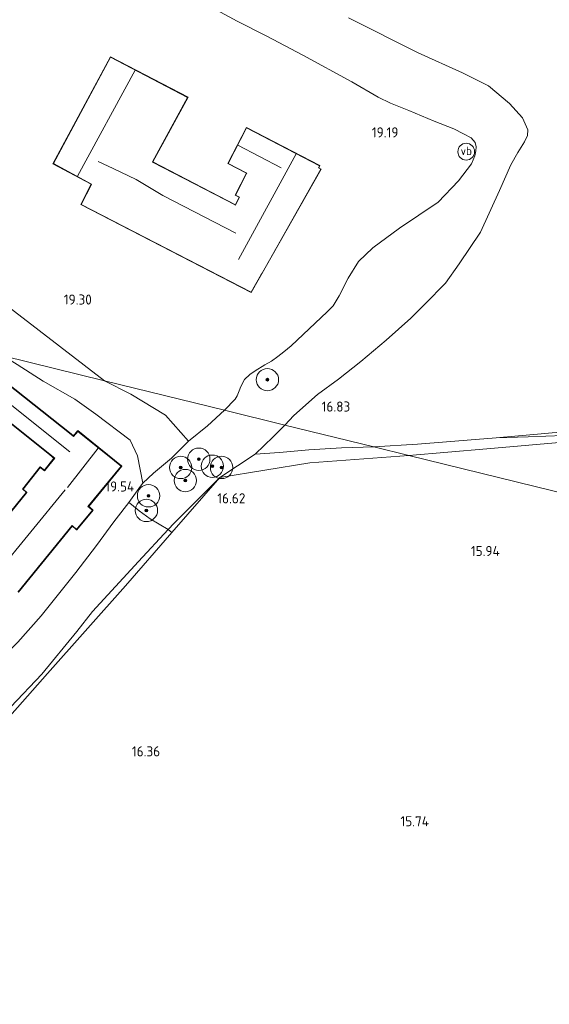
# Model space of a CAD drawing. Extents: x 196936 to 200438, y 361224 to 364196.
# Tile 18 of 256: x 197965 to 198060, y 361843 to 362019. Entities that reach past the tile are written whole.
import ezdxf
from ezdxf.enums import TextEntityAlignment as Align

# ---------------------------------------------------------------- set-up
doc = ezdxf.new("R2010")
doc.units = 0
for name, color, linetype, lineweight in [('B-ME-GR-BOOM-S', 90, 'Continuous', 25), ('B-ME-GR-GRAS-GV', 60, 'Continuous', 13), ('B-ME-GW-TALUD_KRUIN-G', 90, 'Continuous', 18), ('B-ME-GW-TALUD_TEEN-G', 90, 'Continuous', 18), ('B-ME-IE-TERREINAFSCHEIDING_KUNSTMATIG_HEKWERK-G', 20, 'IE-TERREINAFSCHEIDING-KUNSTMATIG', 18), ('B-ME-KG-KADASTRAAL_DAKRAND-G', 170, 'Continuous', 18), ('B-ME-KG-KADASTRAAL_NOK-G', 10, 'Continuous', 18), ('B-ME-OG-BEBOUWING_BOERDERIJ-GV', 7, 'Continuous', 35), ('B-ME-OG-BEBOUWING_WONINGBOUW-GV', 7, 'Continuous', 18), ('B-ME-OG-HOOGTEPUNT-S', 7, 'Continuous', 25), ('B-ME-OG-TERREIN_ERF-GV', 7, 'Continuous', 18), ('B-ME-OG-TERREIN_GROEN-GV', 7, 'Continuous', 18), ('B-ME-VW-VERKEERSTEKEN_BORD-S', 7, 'Continuous', 25)]:
    doc.layers.add(name, color=color, linetype=linetype, lineweight=lineweight)
doc.styles.add('NLCS-ISO', font='NLCS-ISO.ttf')
doc.styles.add('NLCS-ISO-ANNOTATIVE-T18', font='NLCS-ISO.ttf', dxfattribs={"height": 1.8})
doc.linetypes.add('IE-TERREINAFSCHEIDING-KUNSTMATIG', pattern='A,4,[82,NLCS.SHX,S=0.75,R=90,X=0,Y=0],4,-2', length=10)

# ---------------------------------------------------------------- blocks, each defined once
blk = doc.blocks.new('SAL-HOOGTELABEL-SO')
at = {"color": 0, "linetype": 'ByBlock', "lineweight": -2, "style": 'NLCS-ISO-ANNOTATIVE-T18'}
blk.add_attdef('HOOGTE', text='', height=1.8, dxfattribs=at).set_placement((2.79, 0), align=Align.RIGHT)
blk = doc.blocks.new('SGR-BOOM_01-SO')
at = {"linetype": 'ByBlock', "lineweight": 18}
h = blk.add_hatch(color=0, dxfattribs=at)
h.dxf.hatch_style = 1
edge = h.paths.add_edge_path()
edge.add_arc((0, 0), 0.25, 0, 360)
at = {"color": 0, "linetype": 'ByBlock', "lineweight": 18}
for radius in [2, 0.25]:
    blk.add_circle((0, 0), radius, dxfattribs=at)
blk = doc.blocks.new('SIE-WEG_PAAL_VERKEERSBORD-SO')
at = {"color": 0, "linetype": 'ByBlock', "lineweight": 18}
blk.add_circle((0, 0), 1.5, dxfattribs=at)
at = {"color": 0, "linetype": 'ByBlock', "lineweight": 18, "style": 'NLCS-ISO'}
blk.add_text('vb', height=1.5, dxfattribs=at).set_placement((0, 0.13), align=Align.MIDDLE_CENTER)

msp = doc.modelspace()

# ---------------------------------------------------------------- linework, layer by layer
at = {"layer": 'B-ME-GR-GRAS-GV'}
for points in [[(198024.228, 362019.653, 16.319), (198036.706, 362013.37, 16.106), (198044.615, 362009.83, 15.927), (198049.258, 362007.488, 15.876), (198052.993, 362004.331, 15.917), (198055.359, 362001.746, 15.862), (198056.301, 361999.62, 15.918), (198056.205, 361998.576, 15.926), (198055.726, 361997.48, 15.917), (198054.522, 361995.559, 15.901), (198053.23, 361993.318, 16.076), (198051.236, 361988.782, 16.344), (198047.813, 361981.325, 16.641), (198044.027, 361975.617, 16.85), (198041.554, 361972.176, 16.942), (198037.929, 361968.485, 17.096), (198035.374, 361965.912, 17.135), (198030.966, 361961.965, 17.165), (198026.449, 361958.15, 17.117), (198022.424, 361955.012, 17.105), (198018.681, 361952.293, 17.12), (198014.431, 361948.489, 17.129), (198012.853, 361946.803, 17.02), (198002.041, 361949.456, 19.082), (198003.951, 361951.451, 19.022), (198004.337, 361952, 19.036), (198004.661, 361952.939, 19.051), (198004.944, 361953.699, 19.007), (198005.641, 361954.966, 18.978), (198006.587, 361955.839, 19.022), (198007.556, 361956.482, 19.051), (198009.26, 361957.56, 19.073), (198010.423, 361958.234, 19.087), (198011.583, 361959.059, 19.153), (198012.627, 361959.873, 19.204), (198013.966, 361960.995, 19.255), (198020.385, 361967.041, 19.022), (198021.458, 361968.148, 18.992), (198022.525, 361969.893, 18.89), (198024.139, 361973.076, 18.883), (198026.02, 361976.08, 18.809), (198028.575, 361978.514, 18.76), (198033.344, 361982.009, 18.629), (198040.242, 361986.661, 18.204), (198043.885, 361990.503, 18.035), (198046.192, 361993.549, 17.91), (198046.795, 361994.926, 17.897), (198046.974, 361995.858, 17.898), (198047.027, 361996.572, 17.901), (198046.859, 361997.335, 17.904), (198046.153, 361998.173, 17.909), (198044.791, 361998.912, 17.99), (198043.078, 361999.807, 18.084), (198039.543, 362001.174, 18.379), (198035.041, 362003.052, 18.675), (198031.752, 362004.349, 18.754), (198029.504, 362005.472, 18.827), (198024.797, 362008.215, 18.915), (198016.037, 362012.981, 18.891), (198009.601, 362016.344, 18.943), (198004.325, 362019.029, 18.972), (197998.452, 362022.22, 19.123)], [(198068.025, 361946.094, 16.356), (198050.612, 361944.519, 16.447), (198036.565, 361943.36, 16.528), (198028.746, 361942.901, 16.624), (198012.853, 361946.803, 17.02), (198014.431, 361948.489, 17.129), (198018.681, 361952.293, 17.12), (198022.424, 361955.012, 17.105), (198026.449, 361958.15, 17.117), (198030.966, 361961.965, 17.165), (198035.374, 361965.912, 17.135), (198037.929, 361968.485, 17.096), (198041.554, 361972.176, 16.942), (198044.027, 361975.617, 16.85), (198047.813, 361981.325, 16.641), (198051.236, 361988.782, 16.344), (198053.23, 361993.318, 16.076), (198054.522, 361995.559, 15.901), (198055.726, 361997.48, 15.917), (198056.205, 361998.576, 15.926), (198056.301, 361999.62, 15.918), (198055.359, 362001.746, 15.862), (198052.993, 362004.331, 15.917), (198049.258, 362007.488, 15.876), (198044.615, 362009.83, 15.927), (198036.706, 362013.37, 16.106), (198024.228, 362019.653, 16.319)], [(198063.966, 361943.835, 16.01), (198048.935, 361942.527, 16.052), (198035.031, 361941.359, 16.202), (198028.746, 361942.901, 16.624), (198036.565, 361943.36, 16.528), (198050.612, 361944.519, 16.447), (198056.326, 361944.68, 16.422), (198062.675, 361944.935, 16.391)], [(198062.675, 361944.935, 16.391), (198056.326, 361944.68, 16.422), (198050.612, 361944.519, 16.447), (198068.025, 361946.094, 16.356)], [(197902.435, 361838.352, 17.652), (197901.115, 361848.151, 17.91), (197918.101, 361858.465, 18.045), (197931.081, 361866.561, 17.739), (197948.782, 361878.089, 17.037), (197953.589, 361883.476, 17.045), (197959.123, 361889.678, 17.055), (197970.398, 361902.359, 17.127), (197984.323, 361918.069, 17.046), (197992.638, 361927.602, 17.042), (198001.208, 361937.427, 17.037), (198017.295, 361940.072, 16.566), (198035.031, 361941.359, 16.202), (198241.01, 361890.803, 16.141)], [(197965.083, 361907.948, 19.392), (197969.284, 361912.691, 19.348), (197975.435, 361920.417, 19.308), (197979.126, 361925.275, 19.4), (197982.256, 361929.475, 19.441), (197982.688, 361930.032, 19.431), (197984.944, 361932.941, 19.376), (197985.406, 361932.577, 19.182), (197986.807, 361931.472, 18.594), (197988.726, 361930.039, 17.836), (197991.96, 361928.099, 17.077), (197986.665, 361922.374, 16.981), (197978.45, 361913.426, 17.178), (197975.62, 361909.864, 17.145), (197969.394, 361902.254, 17.121), (197963.819, 361896.431, 17.238)]]:
    msp.add_polyline3d(points, dxfattribs=at)
for points in [[(198245.202, 361910.039, 16.195), (198241.01, 361890.803, 16.141), (198035.031, 361941.359, 16.202), (198048.935, 361942.527, 16.052), (198063.966, 361943.835, 16.01), (198084.257, 361945.678, 15.884), (198101.481, 361947.03, 15.815), (198117.806, 361948.317, 15.698), (198135.083, 361949.819, 15.608), (198146.959, 361950.901, 15.512), (198158.929, 361952.041, 15.46), (198167.138, 361952.649, 15.361), (198180.447, 361953.651, 15.377), (198195.965, 361954.987, 15.512), (198211.896, 361956.504, 15.857), (198229.798, 361957.884, 15.971), (198252.802, 361960.007, 16.103), (198255.333, 361960.077, 16.069), (198252.829, 361945.03, 16.189), (198248.614, 361927.697, 16.206)], [(197993.037, 361929.263, 17.097), (197991.96, 361928.099, 17.077), (197988.726, 361930.039, 17.836), (197986.807, 361931.472, 18.594), (197985.406, 361932.577, 19.182), (197984.944, 361932.941, 19.376), (197987.033, 361935.861, 19.32), (197987.441, 361936.388, 19.131), (197989.369, 361938.18, 19.038), (197992.574, 361940.88, 18.898), (197995.615, 361943.947, 18.866), (197999.025, 361946.641, 19.043), (198002.041, 361949.456, 19.082), (198012.853, 361946.803, 17.02), (198012.755, 361946.745, 17.021), (198010.726, 361944.688, 17.093), (198007.553, 361941.567, 17.062), (198001.208, 361937.427, 17.037)], [(198011.885, 361941.871, 16.984), (198007.553, 361941.567, 17.062), (198010.726, 361944.688, 17.093), (198012.755, 361946.745, 17.021), (198012.853, 361946.803, 17.02), (198028.746, 361942.901, 16.624), (198022.975, 361942.742, 16.769), (198017.109, 361942.358, 16.919)], [(198017.295, 361940.072, 16.566), (198001.208, 361937.427, 17.037), (198007.553, 361941.567, 17.062), (198011.885, 361941.871, 16.984), (198017.109, 361942.358, 16.919), (198022.975, 361942.742, 16.769), (198028.746, 361942.901, 16.624), (198035.031, 361941.359, 16.202)], [(198001.208, 361937.427, 17.037), (197992.638, 361927.602, 17.042), (197991.96, 361928.099, 17.077), (197993.037, 361929.263, 17.097)], [(197959.123, 361889.678, 17.055), (197953.589, 361883.476, 17.045), (197953.027, 361884.15, 17.337), (197958.537, 361889.884, 17.138), (197963.819, 361896.431, 17.238), (197969.394, 361902.254, 17.121), (197975.62, 361909.864, 17.145), (197978.45, 361913.426, 17.178), (197986.665, 361922.374, 16.981), (197991.96, 361928.099, 17.077), (197992.638, 361927.602, 17.042), (197984.323, 361918.069, 17.046), (197970.398, 361902.359, 17.127)]]:
    msp.add_polyline3d(points, close=True, dxfattribs=at)
at = {"layer": 'B-ME-GW-TALUD_KRUIN-G'}
for points in [[(197998.452, 362022.22, 19.123), (198004.325, 362019.029, 18.972), (198009.601, 362016.344, 18.943), (198016.037, 362012.981, 18.891), (198024.797, 362008.215, 18.915), (198029.504, 362005.472, 18.827), (198031.752, 362004.349, 18.754), (198035.041, 362003.052, 18.675), (198039.543, 362001.174, 18.379), (198043.078, 361999.807, 18.084), (198044.791, 361998.912, 17.99), (198046.153, 361998.173, 17.909), (198046.859, 361997.335, 17.904), (198047.027, 361996.572, 17.901), (198046.974, 361995.858, 17.898), (198046.795, 361994.926, 17.897), (198046.192, 361993.549, 17.91), (198043.885, 361990.503, 18.035), (198040.242, 361986.661, 18.204), (198033.344, 361982.009, 18.629), (198028.575, 361978.514, 18.76), (198026.02, 361976.08, 18.809), (198024.139, 361973.076, 18.883), (198022.525, 361969.893, 18.89)], [(198022.525, 361969.893, 18.89), (198021.458, 361968.148, 18.992), (198020.385, 361967.041, 19.022), (198013.966, 361960.995, 19.255), (198012.627, 361959.873, 19.204), (198011.583, 361959.059, 19.153), (198010.423, 361958.234, 19.087), (198009.26, 361957.56, 19.073), (198007.556, 361956.482, 19.051), (198006.587, 361955.839, 19.022), (198005.641, 361954.966, 18.978), (198004.944, 361953.699, 19.007), (198004.661, 361952.939, 19.051), (198004.337, 361952, 19.036), (198003.951, 361951.451, 19.022), (198002.041, 361949.456, 19.082)], [(198167.138, 361952.649, 15.361), (198159.846, 361952.677, 15.561), (198156.501, 361952.747, 15.812), (198154.005, 361952.626, 15.858), (198143.054, 361951.573, 16.022), (198131.753, 361950.599, 16.027), (198119.162, 361949.495, 16.083), (198108.111, 361948.465, 16.206), (198098.123, 361947.72, 16.268), (198089.101, 361947.073, 16.247), (198079.884, 361946.26, 16.268), (198070.902, 361945.551, 16.335), (198062.675, 361944.935, 16.391), (198056.326, 361944.68, 16.422), (198050.612, 361944.519, 16.447)], [(198002.041, 361949.456, 19.082), (197999.025, 361946.641, 19.043), (197995.615, 361943.947, 18.866), (197992.574, 361940.88, 18.898), (197989.369, 361938.18, 19.038), (197987.441, 361936.388, 19.131), (197987.033, 361935.861, 19.32), (197984.944, 361932.941, 19.376)], [(198007.553, 361941.567, 17.062), (198001.208, 361937.427, 17.037)]]:
    msp.add_polyline3d(points, dxfattribs=at)
at = {"layer": 'B-ME-GW-TALUD_TEEN-G'}
for points in [[(198012.853, 361946.803, 17.02), (198014.431, 361948.489, 17.129), (198018.681, 361952.293, 17.12), (198022.424, 361955.012, 17.105), (198026.449, 361958.15, 17.117), (198030.966, 361961.965, 17.165), (198035.374, 361965.912, 17.135), (198037.929, 361968.485, 17.096), (198041.554, 361972.176, 16.942), (198044.027, 361975.617, 16.85), (198047.813, 361981.325, 16.641), (198051.236, 361988.782, 16.344), (198053.23, 361993.318, 16.076), (198054.522, 361995.559, 15.901), (198055.726, 361997.48, 15.917), (198056.205, 361998.576, 15.926), (198056.301, 361999.62, 15.918), (198055.359, 362001.746, 15.862), (198052.993, 362004.331, 15.917), (198049.258, 362007.488, 15.876), (198044.615, 362009.83, 15.927), (198036.706, 362013.37, 16.106), (198024.228, 362019.653, 16.319)], [(198007.553, 361941.567, 17.062), (198010.726, 361944.688, 17.093), (198012.755, 361946.745, 17.021), (198012.853, 361946.803, 17.02)], [(197958.537, 361889.884, 17.138), (197963.819, 361896.431, 17.238), (197969.394, 361902.254, 17.121), (197975.62, 361909.864, 17.145), (197978.45, 361913.426, 17.178), (197986.665, 361922.374, 16.981), (197991.96, 361928.099, 17.077), (197993.037, 361929.263, 17.097), (198001.208, 361937.427, 17.037)]]:
    msp.add_polyline3d(points, dxfattribs=at)
at = {"layer": 'B-ME-IE-TERREINAFSCHEIDING_KUNSTMATIG_HEKWERK-G'}
for points in [[(198265.377, 361962.126, 14.4), (198264.848, 361962.044, 14.4), (198260.76, 361961.824, 15.047), (198256.772, 361961.61, 15.972), (198255.573, 361961.517, 16.058), (198251.629, 361961.332, 16.426), (198241.404, 361960.623, 16.492), (198225.764, 361959.452, 16.391), (198210.716, 361958.163, 16.269), (198202.175, 361957.462, 16.029), (198194.787, 361956.871, 15.888), (198187.027, 361956.21, 15.758), (198176.788, 361955.166, 15.575), (198166.107, 361954.144, 15.704), (198156.81, 361953.582, 15.933), (198145.747, 361952.507, 16.124), (198133.729, 361951.446, 16.139), (198126.221, 361950.805, 16.093), (198116.948, 361950.007, 16.153), (198098.714, 361948.555, 16.294), (198085.51, 361947.437, 16.31), (198068.025, 361946.094, 16.356), (198050.612, 361944.519, 16.447)], [(198028.746, 361942.901, 16.624), (198022.975, 361942.742, 16.769), (198017.109, 361942.358, 16.919), (198011.885, 361941.871, 16.984), (198007.553, 361941.567, 17.062)], [(198050.612, 361944.519, 16.447), (198036.565, 361943.36, 16.528), (198028.746, 361942.901, 16.624)], [(198063.966, 361943.835, 16.01), (198048.935, 361942.527, 16.052), (198035.031, 361941.359, 16.202)], [(198001.208, 361937.427, 17.037), (198017.295, 361940.072, 16.566), (198035.031, 361941.359, 16.202)], [(197901.115, 361848.151, 17.91), (197918.101, 361858.465, 18.045), (197931.081, 361866.561, 17.739), (197948.782, 361878.089, 17.037), (197953.589, 361883.476, 17.045), (197959.123, 361889.678, 17.055), (197970.398, 361902.359, 17.127), (197984.323, 361918.069, 17.046), (197992.638, 361927.602, 17.042), (198001.208, 361937.427, 17.037)], [(197984.944, 361932.941, 19.376), (197982.688, 361930.032, 19.431), (197982.256, 361929.475, 19.441), (197979.126, 361925.275, 19.4), (197975.435, 361920.417, 19.308), (197969.284, 361912.691, 19.348), (197965.083, 361907.948, 19.392), (197962.756, 361905.669, 19.32)], [(197984.944, 361932.941, 19.376), (197985.406, 361932.577, 19.182), (197986.807, 361931.472, 18.594), (197988.726, 361930.039, 17.836), (197991.96, 361928.099, 17.077), (197992.638, 361927.602, 17.042)]]:
    msp.add_polyline3d(points, dxfattribs=at)
at = {"layer": 'B-ME-KG-KADASTRAAL_DAKRAND-G'}
msp.add_polyline3d([(198004.022, 361986.152, 24.031), (198004.751, 361987.559, 23.988), (198004.002, 361987.946, 23.446), (198006.008, 361991.823, 23.446), (198006.031, 361991.867, 23.972), (198002.692, 361993.595, 23.979), (198005.977, 361999.943, 24.149), (198019.05, 361993.178, 24.184), (198018.849, 361992.789, 24.184), (198019.292, 361992.56, 24.063), (198008.753, 361973.984, 24.03), (198008.61, 361973.731, 23.408), (198006.813, 361970.564, 21.542), (197976.421, 361986.275, 21.558), (197978.26, 361989.838, 23.667), (197978.283, 361989.882, 24.093), (197971.438, 361993.568, 24.093), (197981.687, 362012.601, 24.102), (197995.454, 362005.416, 23.006), (197989.179, 361993.89, 23.006), (197989.155, 361993.846, 23.501), (198003.978, 361986.175, 23.501)], close=True, dxfattribs=at)
for points in [[(197962.835, 361954.471, 22.141), (197974.566, 361945.146, 22.072), (197975.064, 361944.763, 23.419), (197975.803, 361945.678, 23.284), (197983.562, 361939.45, 23.308), (197977.627, 361932.208, 23.281), (197978.411, 361931.562, 22.333), (197975.573, 361928.145, 22.406), (197974.788, 361928.825, 22.646), (197965.153, 361916.982, 22.664)], [(197957.45, 361923.421, 23.05), (197966.708, 361934.732, 22.811), (197966.035, 361935.359, 22.622), (197969.084, 361939.222, 22.354), (197969.836, 361938.634, 22.918), (197971.68, 361940.886, 22.898), (197970.828, 361941.585, 22.214), (197960.331, 361949.9, 22.256)]]:
    msp.add_polyline3d(points, dxfattribs=at)
at = {"layer": 'B-ME-KG-KADASTRAAL_NOK-G'}
for points in [[(197975.759, 361991.298, 27.794), (197986.052, 362010.266, 27.972)], [(198012.161, 361992.832, 27.546), (198004.431, 361996.847, 27.475)], [(197979.461, 361993.922, 26.431), (197982.136, 361992.687, 26.436), (197986.276, 361990.73, 26.06), (197991.03, 361987.882, 26.407), (198004.092, 361981.113, 26.254)], [(198004.545, 361976.426, 28.759), (198014.842, 361995.299, 28.894)], [(197961.28, 361952.447, 24.396), (197974.398, 361942.021, 24.417)], [(197973.949, 361935.648, 27.861), (197979.48, 361942.662, 27.861)], [(197961.212, 361920.201, 27.609), (197973.567, 361935.201, 27.609)]]:
    msp.add_polyline3d(points, dxfattribs=at)
at = {"layer": 'B-ME-OG-BEBOUWING_BOERDERIJ-GV'}
for points in [[(197962.827, 361954.541, 19.425), (197974.595, 361945.187, 19.425), (197975.054, 361944.83, 19.425), (197975.795, 361945.748, 19.425), (197983.633, 361939.457, 19.425), (197977.696, 361932.214, 19.425), (197978.48, 361931.567, 19.425), (197975.579, 361928.073, 19.425), (197974.794, 361928.753, 19.425), (197965.16, 361916.911, 20.042)], [(197957.389, 361923.425, 20.139), (197966.639, 361934.727, 19.539), (197965.967, 361935.354, 19.526), (197969.075, 361939.291, 19.598), (197969.828, 361938.703, 19.598), (197971.609, 361940.878, 19.631), (197970.797, 361941.546, 19.425), (197960.297, 361949.863, 19.425)]]:
    msp.add_polyline3d(points, dxfattribs=at)
at = {"layer": 'B-ME-OG-BEBOUWING_WONINGBOUW-GV'}
msp.add_polyline3d([(197989.223, 361993.867, 19.503), (198004.001, 361986.219, 19.466), (198004.683, 361987.537, 19.488), (198003.934, 361987.925, 19.422), (198005.963, 361991.845, 19.464), (198002.625, 361993.573, 19.394), (198005.956, 362000.01, 19.458), (198019.117, 361993.199, 19.499), (198018.916, 361992.811, 19.499), (198019.361, 361992.58, 19.536), (198006.833, 361970.497, 19.551), (197976.354, 361986.254, 19.722), (197978.216, 361989.862, 19.741), (197971.37, 361993.548, 19.556), (197981.666, 362012.668, 19.553), (197995.522, 362005.437, 19.527)], close=True, dxfattribs=at)
at = {"layer": 'B-ME-OG-TERREIN_ERF-GV'}
for points in [[(197998.452, 362022.22, 19.123), (198004.325, 362019.029, 18.972), (198009.601, 362016.344, 18.943), (198016.037, 362012.981, 18.891), (198024.797, 362008.215, 18.915), (198029.504, 362005.472, 18.827), (198031.752, 362004.349, 18.754), (198035.041, 362003.052, 18.675), (198039.543, 362001.174, 18.379), (198043.078, 361999.807, 18.084), (198044.791, 361998.912, 17.99), (198046.153, 361998.173, 17.909), (198046.859, 361997.335, 17.904), (198047.027, 361996.572, 17.901), (198046.974, 361995.858, 17.898), (198046.795, 361994.926, 17.897), (198046.192, 361993.549, 17.91), (198043.885, 361990.503, 18.035), (198040.242, 361986.661, 18.204), (198033.344, 361982.009, 18.629), (198028.575, 361978.514, 18.76), (198026.02, 361976.08, 18.809), (198024.139, 361973.076, 18.883), (198022.525, 361969.893, 18.89), (198021.458, 361968.148, 18.992), (198020.385, 361967.041, 19.022), (198013.966, 361960.995, 19.255), (198012.627, 361959.873, 19.204), (198011.583, 361959.059, 19.153), (198010.423, 361958.234, 19.087), (198009.26, 361957.56, 19.073), (198007.556, 361956.482, 19.051), (198006.587, 361955.839, 19.022), (198005.641, 361954.966, 18.978), (198004.944, 361953.699, 19.007), (198004.661, 361952.939, 19.051), (198004.337, 361952, 19.036), (198003.951, 361951.451, 19.022), (198002.041, 361949.456, 19.082), (197980.562, 361954.728, 18.999), (197960.798, 361969.889, 19.285)], [(197964.989, 361957.622, 19.112), (197969.595, 361954.676, 19.12), (197975.259, 361951.45, 19.039), (197979.006, 361948.74, 19.056), (197985.184, 361944.112, 19.141), (197986.458, 361941.294, 19.149), (197987.441, 361936.388, 19.131), (197987.033, 361935.861, 19.32), (197984.944, 361932.941, 19.376), (197982.688, 361930.032, 19.431), (197982.256, 361929.475, 19.441), (197979.126, 361925.275, 19.4), (197975.435, 361920.417, 19.308), (197969.284, 361912.691, 19.348), (197965.083, 361907.948, 19.392)], [(197965.16, 361916.911, 20.042), (197974.794, 361928.753, 19.425), (197975.579, 361928.073, 19.425), (197978.48, 361931.567, 19.425), (197977.696, 361932.214, 19.425), (197983.633, 361939.457, 19.425), (197975.795, 361945.748, 19.425), (197975.054, 361944.83, 19.425), (197974.595, 361945.187, 19.425), (197962.827, 361954.541, 19.425)], [(197960.297, 361949.863, 19.425), (197970.797, 361941.546, 19.425), (197971.609, 361940.878, 19.631), (197969.828, 361938.703, 19.598), (197969.075, 361939.291, 19.598), (197965.967, 361935.354, 19.526), (197966.639, 361934.727, 19.539), (197957.389, 361923.425, 20.139)]]:
    msp.add_polyline3d(points, dxfattribs=at)
for points in [[(197976.354, 361986.254, 19.722), (198006.833, 361970.497, 19.551), (198019.361, 361992.58, 19.536), (198018.916, 361992.811, 19.499), (198019.117, 361993.199, 19.499), (198005.956, 362000.01, 19.458), (198002.625, 361993.573, 19.394), (198005.963, 361991.845, 19.464), (198003.934, 361987.925, 19.422), (198004.683, 361987.537, 19.488), (198004.001, 361986.219, 19.466), (197989.223, 361993.867, 19.503), (197995.522, 362005.437, 19.527), (197981.666, 362012.668, 19.553), (197971.37, 361993.548, 19.556), (197978.216, 361989.862, 19.741)], [(197999.025, 361946.641, 19.043), (197995.615, 361943.947, 18.866), (197991.515, 361948.583, 19.159), (197985.299, 361952.306, 19.07), (197980.562, 361954.728, 18.999), (198002.041, 361949.456, 19.082)]]:
    msp.add_polyline3d(points, close=True, dxfattribs=at)
at = {"layer": 'B-ME-OG-TERREIN_GROEN-GV'}
msp.add_polyline3d([(197942.539, 362022.662, 19.058), (197937.794, 362018.044, 19.141), (197930.439, 362011.741, 19.208), (197927.599, 362008.913, 19.428), (197922.645, 362004.004, 19.371), (197922.311, 362003.452, 19.355), (197922.237, 362002.38, 19.322), (197922.399, 362001.8, 19.297), (197927.045, 361997.533, 19.355), (197946.738, 361980.756, 19.428), (197960.798, 361969.889, 19.285), (197980.562, 361954.728, 18.999), (197962.45, 361959.174, 19.19), (197939.599, 361974.255, 18.971), (197932.797, 361979.627, 19.088), (197910.981, 361999.494, 19.165), (197899.435, 362010.437, 18.98), (197895.348, 362013.291, 19.064), (197901.975, 362018.268, 19.307), (197914.069, 362020.617, 19.355)], dxfattribs=at)
msp.add_polyline3d([(197989.369, 361938.18, 19.038), (197987.441, 361936.388, 19.131), (197986.458, 361941.294, 19.149), (197985.184, 361944.112, 19.141), (197979.006, 361948.74, 19.056), (197975.259, 361951.45, 19.039), (197969.595, 361954.676, 19.12), (197964.989, 361957.622, 19.112), (197962.45, 361959.174, 19.19), (197980.562, 361954.728, 18.999), (197985.299, 361952.306, 19.07), (197991.515, 361948.583, 19.159), (197995.615, 361943.947, 18.866), (197992.574, 361940.88, 18.898)], close=True, dxfattribs=at)

# ---------------------------------------------------------------- block references
at = {"layer": 'B-ME-GR-BOOM-S'}
for p in [(198009.714, 361954.92, 18.41), (197994.211, 361939.214, 18.591), (197997.446, 361940.688, 18.152), (197999.869, 361939.441, 17.585), (198001.521, 361939.22, 17.468), (197995.036, 361936.876, 18.064), (197988.466, 361934.15, 18.581), (197988.077, 361931.535, 18.298)]:
    msp.add_blockref('SGR-BOOM_01-SO', p, dxfattribs=at)
at = {"layer": 'B-ME-OG-HOOGTEPUNT-S'}
for p, values in [((198030.356, 361998.251, 19.19), {'HOOGTE': '19.19'}), ((197975.528, 361968.353, 19.299), {'HOOGTE': '19.30'}), ((198021.737, 361949.212, 16.829), {'HOOGTE': '16.83'}), ((197983.111, 361934.916, 19.541), {'HOOGTE': '19.54'}), ((198002.991, 361932.8, 16.617), {'HOOGTE': '16.62'}), ((198048.48, 361923.38, 15.942), {'HOOGTE': '15.94'}), ((197987.748, 361887.538, 16.357), {'HOOGTE': '16.36'}), ((198035.828, 361875.042, 15.735), {'HOOGTE': '15.74'})]:
    msp.add_blockref('SAL-HOOGTELABEL-SO', p, dxfattribs=at).add_auto_attribs(values)
at = {"layer": 'B-ME-VW-VERKEERSTEKEN_BORD-S'}
msp.add_blockref('SIE-WEG_PAAL_VERKEERSBORD-SO', (198045.282, 361995.697, 18.058), dxfattribs=at)

doc.saveas('drawing.dxf')
